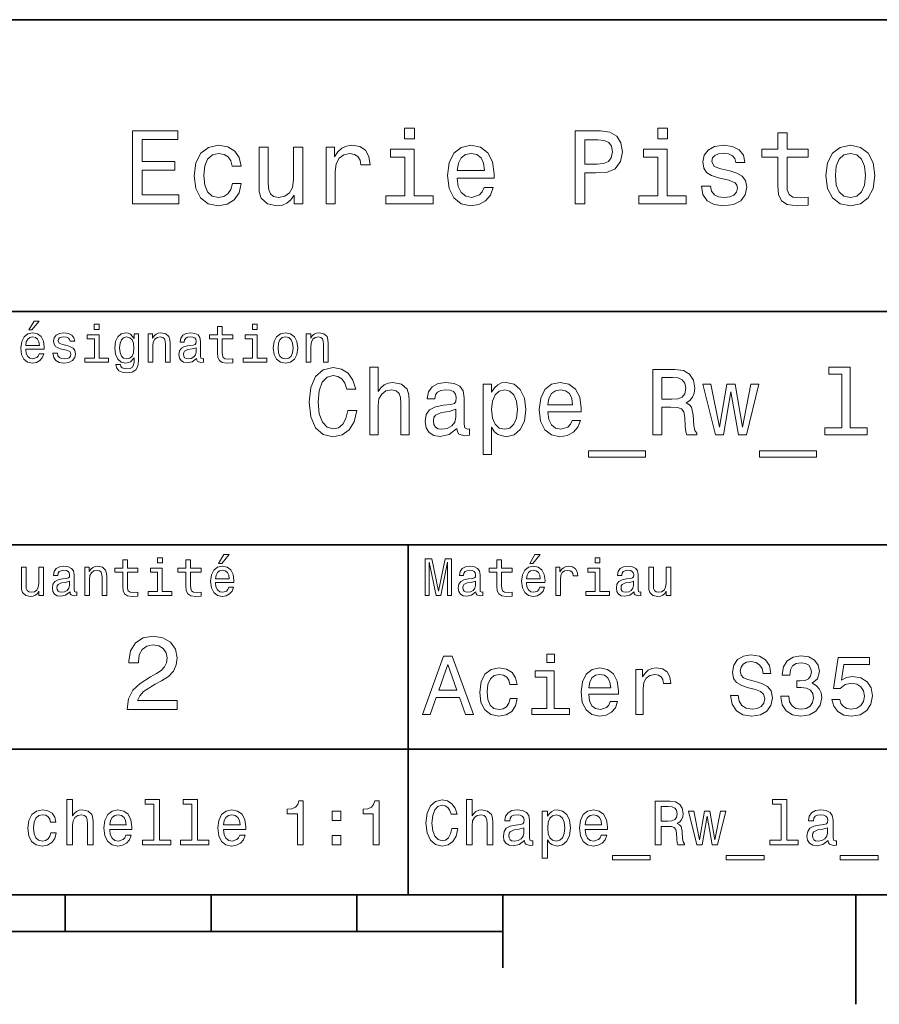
# Model space of a CAD drawing. Extents: x 0 to 297, y 0 to 210.
# Tile 4 of 7: x 165 to 224, y 2 to 70. Entities that reach past the tile are written whole.
import ezdxf

# ---------------------------------------------------------------- set-up
doc = ezdxf.new("R2010")
doc.units = 0

msp = doc.modelspace()

# ---------------------------------------------------------------- linework, layer by layer
at = {"color": 7, "lineweight": 35}
for p, q in [((97, 70), (287, 70)), ((162, 50), (287, 50)), ((162, 34), (287, 34)), ((162, 20), (287, 20)), ((10, 10), (287, 10)), ((97, 10), (287, 10)), ((98.5, 7.5), (198.5, 7.5))]:
    msp.add_line(p, q, dxfattribs=at)
at = {"color": 7, "lineweight": 35, "ltscale": 0.35}
msp.add_line((192, 20), (192, 34), dxfattribs=at)
at = {"color": 7, "lineweight": 35, "ltscale": 0.25}
msp.add_line((192, 10), (192, 20), dxfattribs=at)
at = {"color": 7, "lineweight": 35, "ltscale": 0.0625}
for p, q in [((168.5, 10), (168.5, 7.5)), ((178.5, 10), (178.5, 7.5)), ((188.5, 10), (188.5, 7.5))]:
    msp.add_line(p, q, dxfattribs=at)
at = {"color": 7, "lineweight": 35, "ltscale": 0.125}
msp.add_line((198.5, 10), (198.5, 5), dxfattribs=at)
at = {"color": 7, "lineweight": 35, "ltscale": 0.1875}
msp.add_line((222.699997, 10), (222.699997, 2.5), dxfattribs=at)
at = {"color": 7, "lineweight": 13}
for points in [[(173.109512, 57.381123), (176.279541, 57.381123), (176.279541, 57.986309), (173.772339, 57.986309), (173.772339, 59.679394), (176.005768, 59.679394), (176.005768, 60.277374), (173.772339, 60.277374), (173.772339, 61.775936), (176.221893, 61.775936), (176.221893, 62.381123), (173.109512, 62.381123)], [(192.439484, 62.554031), (191.769455, 62.554031), (191.769455, 61.833572), (192.439484, 61.833572)], [(203.462524, 57.381123), (204.125351, 57.381123), (204.125351, 59.492073), (204.860229, 59.492073), (205.602295, 59.528095), (206.193085, 59.780258), (206.574921, 60.270172), (206.704605, 60.940201), (206.603745, 61.559795), (206.315552, 62.013687), (205.840057, 62.287464), (205.191635, 62.381123), (203.462524, 62.381123)], [(209.788177, 62.554031), (209.118149, 62.554031), (209.118149, 61.833572), (209.788177, 61.833572)], [(217.353027, 60.579971), (217.353027, 58.64193), (217.396255, 58.015129), (217.597992, 57.582851), (218.001434, 57.330688), (218.685883, 57.244236), (219.43515, 57.280258), (219.43515, 57.827808), (218.887604, 57.78458), (218.390488, 57.842216), (218.123917, 58.022331), (218.008652, 58.324928), (217.98703, 58.75), (217.98703, 60.579971), (219.43515, 60.579971), (219.43515, 61.120316), (217.98703, 61.120316), (217.98703, 62.251438), (217.353027, 62.251438), (217.353027, 61.120316), (216.257935, 61.120316), (216.257935, 60.579971)], [(205.01152, 61.76873), (205.443802, 61.725502), (205.760803, 61.588615), (205.94812, 61.336452), (206.01297, 60.940201), (205.940918, 60.522331), (205.746399, 60.270172), (205.414978, 60.140488), (204.96109, 60.104465), (204.125351, 60.104465), (204.125351, 61.76873)], [(179.932281, 59.967579), (180.559082, 59.967579), (180.429398, 60.543945), (180.119598, 60.997837), (179.636887, 61.278816), (179.010086, 61.386887), (178.318436, 61.242794), (177.792511, 60.839336), (177.46109, 60.183716), (177.345825, 59.304752), (177.453888, 58.432995), (177.778091, 57.78458), (178.289627, 57.381123), (178.988464, 57.244236), (179.608063, 57.352303), (180.090775, 57.6549), (180.42218, 58.130402), (180.566284, 58.764408), (179.96109, 58.764408), (179.853027, 58.36095), (179.651291, 58.058357), (179.363113, 57.871037), (179.010086, 57.8134), (178.570602, 57.907059), (178.253601, 58.195244), (178.059082, 58.663544), (177.994232, 59.326366), (178.059082, 59.974781), (178.260803, 60.443081), (178.585007, 60.731266), (179.010086, 60.83213), (179.38472, 60.767288), (179.66571, 60.601585), (179.853027, 60.327808)], [(184.788177, 61.25), (184.154175, 61.25), (184.154175, 59.016571), (184.082123, 58.497837), (183.873199, 58.123196), (183.548996, 57.892651), (183.123917, 57.820602), (182.785294, 57.878242), (182.569168, 58.051151), (182.446686, 58.346542), (182.417862, 58.764408), (182.417862, 61.25), (181.783859, 61.25), (181.783859, 58.706772), (181.805481, 58.195244), (181.942368, 57.770172), (182.360229, 57.381123), (183.030258, 57.244236), (183.390488, 57.294666), (183.700287, 57.424351), (183.966858, 57.647694), (184.182999, 57.971901), (184.182999, 57.381123), (184.788177, 57.381123)], [(186.380402, 57.381123), (187.014404, 57.381123), (187.014404, 59.592937), (187.079254, 60.12608), (187.273773, 60.507923), (187.590775, 60.738472), (188.015854, 60.817722), (188.332855, 60.767288), (188.570602, 60.623199), (188.714691, 60.378242), (188.765121, 60.046829), (189.406342, 60.046829), (189.319885, 60.630402), (189.082123, 61.048271), (188.685883, 61.30043), (188.145538, 61.386887), (187.778091, 61.32925), (187.46109, 61.185158), (187.180115, 60.940201), (186.956772, 60.608788), (186.956772, 61.25), (186.380402, 61.25)], [(192.417862, 57.914265), (192.417862, 61.120316), (190.789627, 61.120316), (190.789627, 60.579971), (191.783859, 60.579971), (191.783859, 57.914265), (190.48703, 57.914265), (190.48703, 57.381123), (193.729111, 57.381123), (193.729111, 57.914265)], [(195.37175, 59.131844), (197.907776, 59.131844), (197.914978, 59.427231), (197.799713, 60.255764), (197.482712, 60.875359), (196.978378, 61.25), (196.30835, 61.386887), (195.65274, 61.242794), (195.148407, 60.839336), (194.824203, 60.183716), (194.708923, 59.319164), (194.817001, 58.432995), (195.141205, 57.78458), (195.638321, 57.381123), (196.286743, 57.244236), (196.848694, 57.337894), (197.309799, 57.582851), (197.648407, 57.971901), (197.842941, 58.490631), (197.216141, 58.490631), (197.086456, 58.20245), (196.899139, 57.986309), (196.365997, 57.8134), (195.955322, 57.892651), (195.645538, 58.14481), (195.443802, 58.555473), (195.37175, 59.110229)], [(195.37175, 59.664986), (195.451004, 60.162102), (195.645538, 60.529537), (195.940918, 60.75288), (196.329971, 60.83213), (196.711807, 60.75288), (197.007202, 60.529537), (197.187317, 60.162102), (197.252167, 59.664986)], [(209.766571, 57.914265), (209.766571, 61.120316), (208.138321, 61.120316), (208.138321, 60.579971), (209.132568, 60.579971), (209.132568, 57.914265), (207.835724, 57.914265), (207.835724, 57.381123), (211.077805, 57.381123), (211.077805, 57.914265)], [(214.060516, 59.636166), (213.44812, 59.780258), (212.994232, 59.945965), (212.842941, 60.28458), (212.886169, 60.522331), (213.03746, 60.695244), (213.282425, 60.803314), (213.635437, 60.846542), (213.97406, 60.803314), (214.240631, 60.67363), (214.413544, 60.479107), (214.485596, 60.219738), (215.105194, 60.219738), (215.105194, 60.23415), (214.997116, 60.70245), (214.701721, 61.069885), (214.240631, 61.30043), (213.635437, 61.386887), (213.023056, 61.30043), (212.57637, 61.062679), (212.29538, 60.709652), (212.208939, 60.262966), (212.273773, 59.830688), (212.475494, 59.528095), (212.806915, 59.311958), (213.289627, 59.16066), (213.995682, 58.987751), (214.427948, 58.807636), (214.543228, 58.663544), (214.586456, 58.447407), (214.521606, 58.180836), (214.348694, 57.979107), (214.067719, 57.849422), (213.693085, 57.806194), (213.296829, 57.849422), (213.008636, 58.000721), (212.814117, 58.245674), (212.734863, 58.584293), (212.122482, 58.584293), (212.223343, 58.007923), (212.518738, 57.590057), (212.98703, 57.337894), (213.635437, 57.244236), (214.312683, 57.337894), (214.809799, 57.590057), (215.112396, 57.993515), (215.220459, 58.519451), (215.141205, 58.973343), (214.917862, 59.283138), (214.55043, 59.484871)], [(220.65274, 59.311958), (220.768005, 58.432995), (221.099426, 57.78458), (221.625366, 57.381123), (222.331421, 57.244236), (223.030258, 57.381123), (223.556198, 57.777374), (223.887604, 58.425793), (224.010086, 59.311958), (223.887604, 60.190922), (223.556198, 60.846542), (223.030258, 61.242794), (222.331421, 61.386887), (221.625366, 61.242794), (221.099426, 60.839336), (220.768005, 60.190922)], [(221.301147, 59.319164), (221.365997, 59.967579), (221.567719, 60.435879), (221.891937, 60.72406), (222.331421, 60.824928), (222.763687, 60.72406), (223.087891, 60.443081), (223.289627, 59.967579), (223.361679, 59.319164), (223.289627, 58.663544), (223.087891, 58.188038), (222.763687, 57.899853), (222.331421, 57.806194), (221.891937, 57.899853), (221.567719, 58.188038), (221.365997, 58.663544)], [(166.004318, 48.728386), (166.216858, 48.728386), (166.717575, 49.340778), (166.364548, 49.340778)], [(170.824203, 49.117435), (170.489197, 49.117435), (170.489197, 48.757202), (170.824203, 48.757202)], [(178.943802, 48.130402), (178.943802, 47.161381), (178.965424, 46.84798), (179.066284, 46.631844), (179.268005, 46.505764), (179.610229, 46.462536), (179.984863, 46.480545), (179.984863, 46.754322), (179.71109, 46.732708), (179.46254, 46.761528), (179.329254, 46.851585), (179.271606, 47.00288), (179.260803, 47.215416), (179.260803, 48.130402), (179.984863, 48.130402), (179.984863, 48.400574), (179.260803, 48.400574), (179.260803, 48.966137), (178.943802, 48.966137), (178.943802, 48.400574), (178.396255, 48.400574), (178.396255, 48.130402)], [(181.667145, 49.117435), (181.332138, 49.117435), (181.332138, 48.757202), (181.667145, 48.757202)], [(165.784576, 47.406338), (167.052597, 47.406338), (167.056198, 47.554035), (166.998566, 47.9683), (166.840057, 48.278099), (166.587891, 48.465416), (166.252884, 48.533859), (165.925079, 48.461815), (165.672913, 48.260086), (165.510803, 47.932278), (165.453171, 47.5), (165.507202, 47.056915), (165.669312, 46.732708), (165.917862, 46.530979), (166.242081, 46.462536), (166.523056, 46.509365), (166.753601, 46.631844), (166.922913, 46.826366), (167.020172, 47.085735), (166.706772, 47.085735), (166.641937, 46.941643), (166.548264, 46.833572), (166.281708, 46.747116), (166.07637, 46.786743), (165.921463, 46.912823), (165.820602, 47.118156), (165.784576, 47.395531)], [(165.784576, 47.672909), (165.824203, 47.921471), (165.921463, 48.105186), (166.069168, 48.216858), (166.263687, 48.256485), (166.454605, 48.216858), (166.60231, 48.105186), (166.692368, 47.921471), (166.724777, 47.672909)], [(168.623199, 47.658501), (168.317001, 47.730545), (168.090057, 47.8134), (168.014404, 47.982708), (168.036026, 48.101585), (168.111664, 48.188038), (168.234146, 48.242073), (168.41066, 48.263687), (168.579971, 48.242073), (168.713257, 48.177231), (168.799713, 48.079971), (168.835739, 47.950287), (169.145538, 47.950287), (169.145538, 47.957493), (169.091492, 48.191643), (168.943802, 48.375359), (168.713257, 48.490635), (168.41066, 48.533859), (168.104462, 48.490635), (167.881119, 48.371758), (167.740631, 48.195244), (167.697403, 47.971901), (167.729828, 47.755764), (167.830688, 47.604465), (167.996399, 47.496399), (168.237747, 47.42075), (168.590775, 47.334293), (168.806915, 47.244236), (168.864548, 47.172188), (168.886169, 47.064121), (168.853745, 46.930836), (168.767288, 46.829971), (168.626801, 46.765129), (168.439484, 46.743515), (168.241348, 46.765129), (168.09726, 46.840778), (168, 46.963257), (167.960373, 47.132565), (167.654175, 47.132565), (167.704605, 46.844379), (167.85231, 46.635445), (168.086456, 46.509365), (168.41066, 46.462536), (168.749283, 46.509365), (168.997833, 46.635445), (169.149139, 46.837173), (169.203171, 47.100143), (169.163544, 47.327087), (169.05188, 47.481987), (168.868149, 47.582851)], [(170.8134, 46.79755), (170.8134, 48.400574), (169.999283, 48.400574), (169.999283, 48.130402), (170.496399, 48.130402), (170.496399, 46.79755), (169.847977, 46.79755), (169.847977, 46.530979), (171.469025, 46.530979), (171.469025, 46.79755)], [(173.518738, 46.617435), (173.518738, 48.465416), (173.216141, 48.465416), (173.216141, 48.152016), (172.967575, 48.4366), (172.816284, 48.508644), (172.646973, 48.533859), (172.340775, 48.461815), (172.103027, 48.260086), (171.94812, 47.935879), (171.894089, 47.5), (171.94812, 47.060516), (172.103027, 46.736309), (172.340775, 46.530979), (172.646973, 46.462536), (172.819885, 46.487751), (172.963974, 46.552593), (173.216141, 46.826366), (173.216141, 46.552593), (173.187317, 46.336456), (173.108063, 46.181557), (172.956772, 46.091499), (172.729828, 46.059078), (172.531708, 46.080692), (172.391205, 46.134727), (172.30835, 46.228386), (172.283142, 46.354465), (171.976944, 46.354465), (171.976944, 46.340057), (172.023773, 46.109509), (172.167862, 45.9366), (172.398407, 45.824928), (172.711823, 45.785301), (173.086456, 45.839336), (173.335022, 45.990635), (173.47551, 46.253601)], [(172.221909, 47.5), (172.254318, 47.820606), (172.351593, 48.058357), (172.502884, 48.198845), (172.704605, 48.249279), (172.917145, 48.198845), (173.075653, 48.058357), (173.172913, 47.820606), (173.208939, 47.5), (173.172913, 47.172188), (173.075653, 46.938038), (172.917145, 46.793949), (172.704605, 46.747116), (172.502884, 46.793949), (172.351593, 46.938038), (172.254318, 47.175793)], [(174.181549, 46.530979), (174.498566, 46.530979), (174.498566, 47.647694), (174.530975, 47.903458), (174.635452, 48.090778), (174.797546, 48.206051), (175.013687, 48.249279), (175.1866, 48.213257), (175.294662, 48.115993), (175.348709, 47.953888), (175.366714, 47.737751), (175.366714, 46.530979), (175.683716, 46.530979), (175.683716, 47.802593), (175.669312, 48.058357), (175.604462, 48.270893), (175.391937, 48.465416), (175.060516, 48.533859), (174.876801, 48.508644), (174.721909, 48.440201), (174.588623, 48.324928), (174.484146, 48.170029), (174.484146, 48.465416), (174.181549, 48.465416)], [(177.499283, 46.783142), (177.499283, 46.772335), (177.517288, 46.649857), (177.57132, 46.5634), (177.798264, 46.494957), (177.974777, 46.523773), (177.974777, 46.76873), (177.899139, 46.757923), (177.798264, 46.804756), (177.780258, 46.948845), (177.780258, 47.950287), (177.73703, 48.206051), (177.610947, 48.386166), (177.391205, 48.494236), (177.081406, 48.533859), (176.778824, 48.490635), (176.555481, 48.368156), (176.414978, 48.177231), (176.368149, 47.925072), (176.368149, 47.903458), (176.65274, 47.903458), (176.677948, 48.054756), (176.757202, 48.162823), (176.886887, 48.227665), (177.070602, 48.25288), (177.247116, 48.234871), (177.373199, 48.180836), (177.448853, 48.087173), (177.47406, 47.957493), (177.459656, 47.806194), (177.402023, 47.730545), (177.257919, 47.694523), (176.987747, 47.665707), (176.677948, 47.600864), (176.458206, 47.485592), (176.328537, 47.305473), (176.28891, 47.038906), (176.324921, 46.801151), (176.4366, 46.624638), (176.616714, 46.512966), (176.86528, 46.473343), (177.200287, 46.548992)], [(181.656342, 46.79755), (181.656342, 48.400574), (180.842224, 48.400574), (180.842224, 48.130402), (181.33934, 48.130402), (181.33934, 46.79755), (180.690918, 46.79755), (180.690918, 46.530979), (182.311966, 46.530979), (182.311966, 46.79755)], [(182.762253, 47.496399), (182.819885, 47.056915), (182.985596, 46.732708), (183.248566, 46.530979), (183.601593, 46.462536), (183.951004, 46.530979), (184.213974, 46.729107), (184.379684, 47.053314), (184.440918, 47.496399), (184.379684, 47.935879), (184.213974, 48.263687), (183.951004, 48.461815), (183.601593, 48.533859), (183.248566, 48.461815), (182.985596, 48.260086), (182.819885, 47.935879)], [(183.086456, 47.5), (183.118881, 47.824207), (183.219742, 48.058357), (183.381851, 48.20245), (183.601593, 48.25288), (183.817719, 48.20245), (183.979828, 48.061958), (184.080688, 47.824207), (184.116714, 47.5), (184.080688, 47.172188), (183.979828, 46.934437), (183.817719, 46.790344), (183.601593, 46.743515), (183.381851, 46.790344), (183.219742, 46.934437), (183.118881, 47.172188)], [(185.024506, 46.530979), (185.341492, 46.530979), (185.341492, 47.647694), (185.373917, 47.903458), (185.478394, 48.090778), (185.640488, 48.206051), (185.856628, 48.249279), (186.029541, 48.213257), (186.137604, 48.115993), (186.19165, 47.953888), (186.209656, 47.737751), (186.209656, 46.530979), (186.526657, 46.530979), (186.526657, 47.802593), (186.512253, 48.058357), (186.447403, 48.270893), (186.234879, 48.465416), (185.903458, 48.533859), (185.719742, 48.508644), (185.56485, 48.440201), (185.431564, 48.324928), (185.327087, 48.170029), (185.327087, 48.465416), (185.024506, 48.465416)], [(177.463257, 47.208214), (177.420029, 47.020893), (177.304749, 46.876801), (177.131851, 46.783142), (176.919312, 46.750721), (176.782425, 46.76873), (176.68515, 46.826366), (176.623917, 46.927231), (176.605911, 47.067722), (176.620316, 47.193802), (176.677948, 47.283859), (176.908508, 47.384727), (177.200287, 47.427952), (177.463257, 47.514408)], [(187.871048, 43.203171), (187.741364, 42.658501), (187.52739, 42.269451), (187.229111, 42.029537), (186.878967, 41.951729), (186.457504, 42.068443), (186.126801, 42.418587), (185.906342, 42.989193), (185.835022, 43.780258), (185.906342, 44.564842), (186.120316, 45.14193), (186.451019, 45.492073), (186.878967, 45.615273), (187.190201, 45.55043), (187.456055, 45.368874), (187.663544, 45.077087), (187.806198, 44.675072), (188.422195, 44.675072), (188.227676, 45.291065), (187.890488, 45.757923), (187.430115, 46.049709), (186.878967, 46.153458), (186.19165, 45.991352), (185.666428, 45.537464), (185.329254, 44.791786), (185.21254, 43.780258), (185.329254, 42.76873), (185.666428, 42.023052), (186.19165, 41.562679), (186.878967, 41.407059), (187.481995, 41.530258), (187.968307, 41.873917), (188.311966, 42.438038), (188.493515, 43.203171)], [(189.381851, 41.530258), (189.952454, 41.530258), (189.952454, 43.540344), (190.010818, 44.000721), (190.198853, 44.337894), (190.490646, 44.545387), (190.879684, 44.623199), (191.190933, 44.558357), (191.385452, 44.383286), (191.482712, 44.091499), (191.515137, 43.70245), (191.515137, 41.530258), (192.085739, 41.530258), (192.085739, 43.819164), (192.059799, 44.279537), (191.943085, 44.662102), (191.560516, 45.012245), (190.963989, 45.135445), (190.639771, 45.090057), (190.360962, 44.966858), (190.127533, 44.772331), (189.952454, 44.506485), (189.952454, 46.185879), (189.381851, 46.185879)], [(208.795395, 41.530258), (209.398422, 41.530258), (209.398422, 43.430115), (210.01442, 43.430115), (210.468307, 43.41066), (210.753601, 43.319885), (210.909225, 43.105907), (210.974075, 42.723343), (211.006485, 42.139767), (211.045395, 41.757202), (211.123199, 41.530258), (211.804047, 41.530258), (211.804047, 41.653458), (211.654907, 41.835014), (211.603027, 42.172188), (211.557648, 42.898415), (211.447418, 43.4366), (211.298279, 43.605186), (211.06485, 43.728386), (211.324219, 43.890488), (211.505768, 44.117435), (211.622482, 44.402737), (211.661392, 44.746395), (211.570618, 45.291065), (211.311249, 45.699566), (210.883286, 45.945965), (210.299713, 46.030258), (208.795395, 46.030258)], [(221.744232, 45.706051), (221.744232, 42.010086), (220.570618, 42.010086), (220.570618, 41.530258), (223.481995, 41.530258), (223.481995, 42.010086), (222.31485, 42.010086), (222.31485, 46.185879), (220.849426, 46.185879), (220.849426, 45.706051)], [(210.131134, 45.479107), (210.526657, 45.440201), (210.805481, 45.317001), (210.98056, 45.090057), (211.03891, 44.733429), (210.974075, 44.357346), (210.798996, 44.130402), (210.500732, 44.013687), (210.092224, 43.981266), (209.398422, 43.981266), (209.398422, 45.479107)], [(195.35376, 41.98415), (195.35376, 41.964695), (195.386169, 41.744236), (195.483429, 41.588615), (195.891937, 41.465416), (196.209656, 41.517288), (196.209656, 41.958214), (196.073486, 41.938759), (195.891937, 42.023052), (195.859512, 42.282421), (195.859512, 44.085014), (195.781708, 44.545387), (195.554764, 44.869595), (195.159225, 45.064121), (194.601593, 45.135445), (194.056915, 45.057636), (193.654907, 44.837173), (193.402023, 44.493515), (193.317734, 44.039623), (193.317734, 44.000721), (193.829971, 44.000721), (193.875366, 44.273052), (194.018021, 44.467579), (194.25145, 44.584293), (194.582138, 44.629681), (194.899857, 44.59726), (195.126801, 44.5), (195.26297, 44.331409), (195.308365, 44.09798), (195.282425, 43.825645), (195.17868, 43.68948), (194.919312, 43.624638), (194.432999, 43.572765), (193.875366, 43.456051), (193.479828, 43.248558), (193.246399, 42.924351), (193.175079, 42.444523), (193.239914, 42.016571), (193.440933, 41.698845), (193.765137, 41.497837), (194.21254, 41.426514), (194.815567, 41.562679)], [(197.726944, 44.474064), (197.726944, 45.012245), (197.156342, 45.012245), (197.156342, 40.181557), (197.726944, 40.181557), (197.726944, 42.061958), (197.927963, 41.757202), (198.154907, 41.556194), (198.72551, 41.407059), (199.270172, 41.530258), (199.698135, 41.899857), (199.976944, 42.483429), (200.080704, 43.274494), (199.976944, 44.059078), (199.698135, 44.642651), (199.270172, 45.005764), (198.72551, 45.135445), (198.414276, 45.096542), (198.148422, 44.973343), (197.921478, 44.76585)], [(198.62825, 41.919308), (198.245682, 42.003601), (197.966858, 42.262966), (197.791794, 42.684437), (197.733429, 43.274494), (197.791794, 43.858067), (197.966858, 44.279537), (198.245682, 44.532421), (198.62825, 44.623199), (198.978394, 44.532421), (199.257202, 44.273052), (199.432281, 43.851585), (199.497131, 43.274494), (199.432281, 42.690922), (199.257202, 42.262966), (198.978394, 42.003601)], [(201.591507, 43.105907), (203.873932, 43.105907), (203.880402, 43.371758), (203.776657, 44.117435), (203.491364, 44.675072), (203.037476, 45.012245), (202.434448, 45.135445), (201.844391, 45.005764), (201.390503, 44.642651), (201.098709, 44.052593), (200.994965, 43.274494), (201.092224, 42.476944), (201.384018, 41.893372), (201.831421, 41.530258), (202.414993, 41.407059), (202.920761, 41.491352), (203.335739, 41.711815), (203.640503, 42.061958), (203.815567, 42.528816), (203.25145, 42.528816), (203.134735, 42.269451), (202.966141, 42.074928), (202.486313, 41.919308), (202.116714, 41.990631), (201.837906, 42.217579), (201.656342, 42.587173), (201.591507, 43.086452)], [(201.591507, 43.585735), (201.662827, 44.033138), (201.837906, 44.363831), (202.10376, 44.564842), (202.453888, 44.636166), (202.797562, 44.564842), (203.0634, 44.363831), (203.22551, 44.033138), (203.283875, 43.585735)], [(213.626083, 41.530258), (214.144821, 44.48703), (214.663544, 41.530258), (215.208221, 41.530258), (216.064133, 45.012245), (215.51297, 45.012245), (214.935883, 42.055473), (214.42363, 45.012245), (213.859512, 45.012245), (213.34726, 42.055473), (212.770172, 45.012245), (212.22551, 45.012245), (213.081421, 41.530258)], [(195.28891, 42.749279), (195.211105, 42.412102), (195.003601, 42.152737), (194.692368, 41.98415), (194.309799, 41.925793), (194.0634, 41.958214), (193.888336, 42.061958), (193.778107, 42.243515), (193.745682, 42.496395), (193.771622, 42.723343), (193.875366, 42.885445), (194.290344, 43.067001), (194.815567, 43.14481), (195.28891, 43.30043)], [(204.386169, 40.453888), (204.386169, 40), (208.289627, 40), (208.289627, 40.453888)], [(216.096542, 40.453888), (216.096542, 40), (220, 40), (220, 40.453888)], [(175.161377, 33.117435), (174.82637, 33.117435), (174.82637, 32.757202), (175.161377, 32.757202)], [(179.015854, 32.728386), (179.228394, 32.728386), (179.729111, 33.340778), (179.376083, 33.340778)], [(200.341492, 32.728386), (200.554031, 32.728386), (201.054749, 33.340778), (200.701736, 33.340778)], [(205.161377, 33.117435), (204.82637, 33.117435), (204.82637, 32.757202), (205.161377, 32.757202)], [(166.998566, 32.465416), (166.681549, 32.465416), (166.681549, 31.348703), (166.645538, 31.089336), (166.541061, 30.902016), (166.378967, 30.786743), (166.166428, 30.750719), (165.997116, 30.779539), (165.889053, 30.865993), (165.827805, 31.013687), (165.8134, 31.222622), (165.8134, 32.465416), (165.496399, 32.465416), (165.496399, 31.193804), (165.507202, 30.93804), (165.575653, 30.725504), (165.784576, 30.530979), (166.119598, 30.462536), (166.299713, 30.487751), (166.454605, 30.552593), (166.587891, 30.664265), (166.695969, 30.826368), (166.695969, 30.530979), (166.998566, 30.530979)], [(168.824921, 30.78314), (168.824921, 30.772333), (168.842941, 30.649855), (168.896973, 30.5634), (169.123917, 30.494957), (169.30043, 30.523775), (169.30043, 30.768732), (169.224777, 30.757925), (169.123917, 30.804754), (169.105911, 30.948847), (169.105911, 31.950287), (169.062683, 32.206051), (168.9366, 32.386166), (168.716858, 32.494236), (168.407059, 32.533859), (168.104462, 32.490635), (167.881119, 32.368156), (167.740631, 32.177231), (167.693802, 31.925072), (167.693802, 31.903458), (167.978394, 31.903458), (168.003601, 32.054756), (168.082855, 32.162823), (168.21254, 32.227665), (168.396255, 32.25288), (168.572769, 32.234871), (168.698853, 32.180836), (168.77449, 32.087173), (168.799713, 31.957493), (168.785309, 31.806194), (168.727661, 31.730547), (168.583572, 31.694523), (168.3134, 31.665705), (168.003601, 31.600864), (167.783859, 31.48559), (167.654175, 31.305475), (167.614548, 31.038904), (167.650574, 30.801151), (167.762253, 30.62464), (167.942368, 30.512968), (168.190918, 30.473343), (168.52594, 30.54899)], [(169.844376, 30.530979), (170.161377, 30.530979), (170.161377, 31.647694), (170.193802, 31.903458), (170.298279, 32.090778), (170.460373, 32.206051), (170.676514, 32.249279), (170.849426, 32.213257), (170.957489, 32.115993), (171.011536, 31.95389), (171.029541, 31.737751), (171.029541, 30.530979), (171.346542, 30.530979), (171.346542, 31.802593), (171.332138, 32.058357), (171.267288, 32.270893), (171.054749, 32.465416), (170.723343, 32.533859), (170.539627, 32.508644), (170.38472, 32.440201), (170.251434, 32.324928), (170.146973, 32.170029), (170.146973, 32.465416), (169.844376, 32.465416)], [(172.438034, 32.130402), (172.438034, 31.161383), (172.459656, 30.847982), (172.560516, 30.631844), (172.762253, 30.505762), (173.104462, 30.462536), (173.479111, 30.480547), (173.479111, 30.754322), (173.205338, 30.732708), (172.956772, 30.761526), (172.823486, 30.851583), (172.765854, 31.002882), (172.755035, 31.215418), (172.755035, 32.130402), (173.479111, 32.130402), (173.479111, 32.400574), (172.755035, 32.400574), (172.755035, 32.966137), (172.438034, 32.966137), (172.438034, 32.400574), (171.890488, 32.400574), (171.890488, 32.130402)], [(175.150574, 30.79755), (175.150574, 32.400574), (174.336456, 32.400574), (174.336456, 32.130402), (174.833572, 32.130402), (174.833572, 30.79755), (174.185165, 30.79755), (174.185165, 30.530979), (175.806198, 30.530979), (175.806198, 30.79755)], [(176.775223, 32.130402), (176.775223, 31.161383), (176.796829, 30.847982), (176.89769, 30.631844), (177.099426, 30.505762), (177.44165, 30.462536), (177.816284, 30.480547), (177.816284, 30.754322), (177.542511, 30.732708), (177.293945, 30.761526), (177.16066, 30.851583), (177.103027, 31.002882), (177.092224, 31.215418), (177.092224, 32.130402), (177.816284, 32.130402), (177.816284, 32.400574), (177.092224, 32.400574), (177.092224, 32.966137), (176.775223, 32.966137), (176.775223, 32.400574), (176.227661, 32.400574), (176.227661, 32.130402)], [(178.796112, 31.40634), (180.064117, 31.40634), (180.067719, 31.554033), (180.010086, 31.9683), (179.851593, 32.278099), (179.599426, 32.465416), (179.264404, 32.533859), (178.9366, 32.461815), (178.684433, 32.260086), (178.522339, 31.932276), (178.464691, 31.5), (178.518738, 31.056915), (178.680832, 30.732708), (178.929398, 30.530979), (179.253601, 30.462536), (179.534576, 30.509365), (179.765137, 30.631844), (179.934433, 30.826368), (180.031708, 31.085733), (179.718292, 31.085733), (179.653458, 30.941643), (179.559799, 30.833572), (179.293228, 30.747118), (179.087891, 30.786743), (178.932999, 30.912823), (178.832138, 31.118155), (178.796112, 31.395533)], [(193.183716, 30.530979), (193.46109, 30.530979), (193.46109, 32.80043), (193.929398, 30.530979), (194.239197, 30.530979), (194.703888, 32.80043), (194.703888, 30.530979), (194.984863, 30.530979), (194.984863, 33.030979), (194.545395, 33.030979), (194.08429, 30.826368), (193.626801, 33.030979), (193.183716, 33.030979)], [(196.656342, 30.78314), (196.656342, 30.772333), (196.674347, 30.649855), (196.728394, 30.5634), (196.955338, 30.494957), (197.131851, 30.523775), (197.131851, 30.768732), (197.056198, 30.757925), (196.955338, 30.804754), (196.937317, 30.948847), (196.937317, 31.950287), (196.894089, 32.206051), (196.768005, 32.386166), (196.548264, 32.494236), (196.23848, 32.533859), (195.935883, 32.490635), (195.71254, 32.368156), (195.572052, 32.177231), (195.525223, 31.925072), (195.525223, 31.903458), (195.809799, 31.903458), (195.835022, 32.054756), (195.914261, 32.162823), (196.043945, 32.227665), (196.227661, 32.25288), (196.404175, 32.234871), (196.530258, 32.180836), (196.605911, 32.087173), (196.631119, 31.957493), (196.616714, 31.806194), (196.559082, 31.730547), (196.414978, 31.694523), (196.144806, 31.665705), (195.835022, 31.600864), (195.61528, 31.48559), (195.485596, 31.305475), (195.445969, 31.038904), (195.481995, 30.801151), (195.593658, 30.62464), (195.773773, 30.512968), (196.022339, 30.473343), (196.357346, 30.54899)], [(198.100861, 32.130402), (198.100861, 31.161383), (198.122482, 30.847982), (198.223343, 30.631844), (198.425079, 30.505762), (198.767288, 30.462536), (199.141937, 30.480547), (199.141937, 30.754322), (198.868149, 30.732708), (198.619598, 30.761526), (198.486313, 30.851583), (198.42868, 31.002882), (198.417862, 31.215418), (198.417862, 32.130402), (199.141937, 32.130402), (199.141937, 32.400574), (198.417862, 32.400574), (198.417862, 32.966137), (198.100861, 32.966137), (198.100861, 32.400574), (197.553314, 32.400574), (197.553314, 32.130402)], [(200.121765, 31.40634), (201.389771, 31.40634), (201.393372, 31.554033), (201.335739, 31.9683), (201.177231, 32.278099), (200.925079, 32.465416), (200.590057, 32.533859), (200.262253, 32.461815), (200.010086, 32.260086), (199.847977, 31.932276), (199.790344, 31.5), (199.844376, 31.056915), (200.006485, 30.732708), (200.255051, 30.530979), (200.579254, 30.462536), (200.860229, 30.509365), (201.090775, 30.631844), (201.260086, 30.826368), (201.357346, 31.085733), (201.043945, 31.085733), (200.979111, 30.941643), (200.885452, 30.833572), (200.618881, 30.747118), (200.413544, 30.786743), (200.258652, 30.912823), (200.157776, 31.118155), (200.121765, 31.395533)], [(202.131851, 30.530979), (202.448853, 30.530979), (202.448853, 31.636887), (202.481262, 31.903458), (202.578537, 32.094379), (202.73703, 32.209652), (202.94957, 32.249279), (203.108063, 32.224064), (203.226944, 32.152016), (203.298996, 32.029537), (203.324203, 31.863832), (203.644806, 31.863832), (203.601593, 32.155621), (203.482712, 32.364552), (203.284576, 32.490635), (203.014404, 32.533859), (202.830688, 32.505043), (202.672195, 32.432995), (202.531708, 32.310516), (202.420029, 32.144814), (202.420029, 32.465416), (202.131851, 32.465416)], [(205.150574, 30.79755), (205.150574, 32.400574), (204.336456, 32.400574), (204.336456, 32.130402), (204.833572, 32.130402), (204.833572, 30.79755), (204.185165, 30.79755), (204.185165, 30.530979), (205.806198, 30.530979), (205.806198, 30.79755)], [(207.499283, 30.78314), (207.499283, 30.772333), (207.517288, 30.649855), (207.57132, 30.5634), (207.798264, 30.494957), (207.974777, 30.523775), (207.974777, 30.768732), (207.899139, 30.757925), (207.798264, 30.804754), (207.780258, 30.948847), (207.780258, 31.950287), (207.73703, 32.206051), (207.610947, 32.386166), (207.391205, 32.494236), (207.081406, 32.533859), (206.778824, 32.490635), (206.555481, 32.368156), (206.414978, 32.177231), (206.368149, 31.925072), (206.368149, 31.903458), (206.65274, 31.903458), (206.677948, 32.054756), (206.757202, 32.162823), (206.886887, 32.227665), (207.070602, 32.25288), (207.247116, 32.234871), (207.373199, 32.180836), (207.448853, 32.087173), (207.47406, 31.957493), (207.459656, 31.806194), (207.402023, 31.730547), (207.257919, 31.694523), (206.987747, 31.665705), (206.677948, 31.600864), (206.458206, 31.48559), (206.328537, 31.305475), (206.28891, 31.038904), (206.324921, 30.801151), (206.4366, 30.62464), (206.616714, 30.512968), (206.86528, 30.473343), (207.200287, 30.54899)], [(210.010086, 32.465416), (209.693085, 32.465416), (209.693085, 31.348703), (209.657059, 31.089336), (209.552597, 30.902016), (209.390488, 30.786743), (209.177948, 30.750719), (209.008636, 30.779539), (208.900574, 30.865993), (208.83934, 31.013687), (208.824921, 31.222622), (208.824921, 32.465416), (208.507919, 32.465416), (208.507919, 31.193804), (208.518738, 30.93804), (208.587173, 30.725504), (208.796112, 30.530979), (209.131119, 30.462536), (209.311234, 30.487751), (209.466141, 30.552593), (209.599426, 30.664265), (209.707489, 30.826368), (209.707489, 30.530979), (210.010086, 30.530979)], [(178.796112, 31.672911), (178.835739, 31.921469), (178.932999, 32.105186), (179.080688, 32.216858), (179.275208, 32.256485), (179.466141, 32.216858), (179.613831, 32.105186), (179.703888, 31.921469), (179.736313, 31.672911)], [(200.121765, 31.672911), (200.161377, 31.921469), (200.258652, 32.105186), (200.406342, 32.216858), (200.600861, 32.256485), (200.791794, 32.216858), (200.939484, 32.105186), (201.029541, 31.921469), (201.061966, 31.672911)], [(168.78891, 31.208212), (168.745682, 31.020893), (168.630402, 30.876801), (168.457489, 30.78314), (168.244965, 30.750719), (168.108063, 30.768732), (168.010803, 30.826368), (167.94957, 30.927233), (167.931549, 31.067722), (167.945969, 31.193804), (168.003601, 31.283861), (168.234146, 31.384726), (168.52594, 31.427954), (168.78891, 31.514408)], [(196.620316, 31.208212), (196.577087, 31.020893), (196.461823, 30.876801), (196.28891, 30.78314), (196.07637, 30.750719), (195.939484, 30.768732), (195.842224, 30.826368), (195.780975, 30.927233), (195.76297, 31.067722), (195.777374, 31.193804), (195.835022, 31.283861), (196.065567, 31.384726), (196.357346, 31.427954), (196.620316, 31.514408)], [(207.463257, 31.208212), (207.420029, 31.020893), (207.304749, 30.876801), (207.131851, 30.78314), (206.919312, 30.750719), (206.782425, 30.768732), (206.68515, 30.826368), (206.623917, 30.927233), (206.605911, 31.067722), (206.620316, 31.193804), (206.677948, 31.283861), (206.908508, 31.384726), (207.200287, 31.427954), (207.463257, 31.514408)], [(172.742065, 22.700289), (176.178665, 22.700289), (176.178665, 23.319885), (173.462524, 23.319885), (173.613831, 23.658503), (173.873199, 23.939482), (174.672897, 24.45101), (175.097977, 24.667147), (175.573486, 24.976946), (175.912094, 25.337177), (176.106628, 25.762249), (176.178665, 26.244957), (176.056183, 26.850143), (175.717575, 27.325649), (175.198837, 27.628242), (174.528809, 27.736313), (173.837173, 27.613834), (173.311234, 27.275217), (172.97261, 26.734871), (172.857346, 26.021614), (172.857346, 25.92075), (173.512955, 25.92075), (173.512955, 25.978386), (173.577805, 26.4683), (173.772324, 26.828531), (174.082123, 27.059078), (174.492783, 27.138329), (174.91066, 27.066282), (175.220459, 26.886168), (175.42218, 26.605188), (175.494232, 26.252163), (175.443802, 25.92075), (175.306915, 25.639771), (175.076355, 25.394814), (174.759354, 25.178675), (174.33429, 24.948128), (173.628235, 24.501442), (173.131119, 24.025938), (172.835724, 23.449568), (172.742065, 22.721903)], [(192.982712, 22.360231), (193.51297, 22.360231), (193.933716, 23.536024), (195.530258, 23.536024), (195.951004, 22.360231), (196.492798, 22.360231), (195.028824, 26.365995), (194.440918, 26.365995)], [(202.048996, 26.49856), (201.51297, 26.49856), (201.51297, 25.922192), (202.048996, 25.922192)], [(214.642654, 23.680117), (214.118149, 23.680117), (214.233429, 23.069164), (214.521606, 22.619596), (214.965424, 22.348703), (215.564835, 22.250721), (216.158508, 22.342941), (216.60231, 22.596542), (216.88472, 22.994238), (216.988464, 23.518732), (216.902023, 23.991356), (216.659943, 24.296831), (216.268005, 24.49856), (215.743515, 24.648417), (215.293945, 24.757925), (215, 24.884727), (214.832855, 25.069164), (214.780975, 25.357349), (214.832855, 25.616714), (214.982712, 25.812681), (215.213257, 25.945246), (215.530258, 25.991356), (215.853027, 25.933718), (216.106628, 25.778099), (216.273773, 25.518732), (216.354462, 25.167149), (216.878967, 25.167149), (216.878967, 25.178675), (216.786743, 25.720463), (216.515854, 26.12392), (216.08934, 26.377522), (215.51297, 26.463978), (214.994232, 26.377522), (214.590775, 26.135448), (214.331406, 25.760807), (214.239197, 25.276657), (214.314117, 24.844381), (214.533142, 24.550434), (214.878967, 24.354467), (215.351593, 24.204613), (215.818451, 24.072046), (216.170029, 23.945246), (216.383286, 23.760807), (216.458206, 23.461096), (216.389053, 23.155621), (216.210373, 22.925074), (215.939484, 22.780981), (215.587891, 22.734871), (215.195969, 22.798271), (214.896255, 22.98271), (214.706055, 23.282421)], [(217.570602, 23.616716), (217.570602, 23.57637), (217.662827, 23.023056), (217.933716, 22.60807), (218.360229, 22.342941), (218.925079, 22.244957), (219.52449, 22.342941), (219.97406, 22.596542), (220.262253, 23), (220.365997, 23.518732), (220.319885, 23.858791), (220.193085, 24.135448), (219.985596, 24.348703), (219.708939, 24.504324), (220.083572, 24.815563), (220.216141, 25.311239), (220.129684, 25.760807), (219.881836, 26.100864), (219.478378, 26.314121), (218.925079, 26.38905), (218.406342, 26.296831), (218.008636, 26.043228), (217.749283, 25.639771), (217.662827, 25.103746), (217.662827, 25.063402), (218.175797, 25.063402), (218.221893, 25.432278), (218.371765, 25.697407), (218.613831, 25.858791), (218.953888, 25.916428), (219.253601, 25.870317), (219.472626, 25.749281), (219.605194, 25.553314), (219.657059, 25.288185), (219.605194, 25.005764), (219.466858, 24.815563), (219.224777, 24.700289), (218.896255, 24.665707), (218.671463, 24.671471), (218.671463, 24.216139), (218.953888, 24.227667), (219.317001, 24.175793), (219.587891, 24.037464), (219.749283, 23.812681), (219.806915, 23.518732), (219.743515, 23.184439), (219.57637, 22.9366), (219.311234, 22.780981), (218.959656, 22.729107), (218.596542, 22.786745), (218.331406, 22.959656), (218.164261, 23.236313), (218.100861, 23.616716)], [(194.118149, 24.025938), (194.734863, 25.789627), (195.351578, 24.025938)], [(221.0634, 23.40346), (221.190201, 22.930836), (221.472626, 22.56196), (221.887604, 22.331413), (222.417862, 22.244957), (223, 22.348703), (223.455322, 22.631124), (223.743515, 23.080692), (223.853027, 23.657061), (223.755035, 24.193085), (223.478378, 24.613834), (223.046112, 24.884727), (222.48703, 24.98271), (222.054749, 24.913546), (221.720459, 24.723343), (221.881836, 25.801153), (223.634003, 25.801153), (223.634003, 26.273777), (221.495682, 26.273777), (221.17868, 24.152739), (221.639771, 24.152739), (221.97406, 24.423632), (222.400574, 24.521614), (222.769455, 24.458214), (223.051865, 24.273777), (223.230545, 23.991356), (223.293945, 23.628242), (223.230545, 23.265131), (223.046112, 22.98271), (222.763687, 22.804035), (222.400574, 22.740635), (222.095093, 22.780981), (221.858795, 22.913546), (221.685883, 23.121038), (221.599426, 23.40346)], [(198.982712, 24.429396), (199.484146, 24.429396), (199.380402, 24.890491), (199.132568, 25.253603), (198.746399, 25.478386), (198.244949, 25.564842), (197.69165, 25.449568), (197.270889, 25.126802), (197.005768, 24.602306), (196.913544, 23.899136), (197, 23.201731), (197.259369, 22.682999), (197.668594, 22.360231), (198.227661, 22.250721), (198.723343, 22.337177), (199.109512, 22.579252), (199.374634, 22.959656), (199.489914, 23.46686), (199.005768, 23.46686), (198.919312, 23.144093), (198.757919, 22.902018), (198.527374, 22.752163), (198.244949, 22.706053), (197.893372, 22.780981), (197.639771, 23.011528), (197.484146, 23.386168), (197.432281, 23.916428), (197.484146, 24.43516), (197.645538, 24.809799), (197.904892, 25.040346), (198.244949, 25.121038), (198.544662, 25.069164), (198.769455, 24.9366), (198.919312, 24.717581)], [(202.031708, 22.786745), (202.031708, 25.351585), (200.729111, 25.351585), (200.729111, 24.91931), (201.52449, 24.91931), (201.52449, 22.786745), (200.48703, 22.786745), (200.48703, 22.360231), (203.080688, 22.360231), (203.080688, 22.786745)], [(204.394806, 23.760807), (206.42363, 23.760807), (206.429398, 23.99712), (206.337173, 24.659943), (206.083572, 25.155621), (205.680115, 25.455332), (205.144089, 25.564842), (204.619598, 25.449568), (204.216141, 25.126802), (203.956772, 24.602306), (203.864548, 23.910664), (203.951004, 23.201731), (204.210373, 22.682999), (204.608063, 22.360231), (205.126801, 22.250721), (205.57637, 22.325649), (205.945251, 22.521614), (206.216141, 22.832853), (206.371765, 23.247839), (205.870316, 23.247839), (205.766571, 23.017292), (205.616714, 22.844381), (205.190201, 22.706053), (204.861664, 22.769453), (204.613831, 22.971182), (204.452454, 23.299713), (204.394806, 23.743517)], [(204.394806, 24.187321), (204.458206, 24.585014), (204.613831, 24.878963), (204.850143, 25.057638), (205.161377, 25.121038), (205.466858, 25.057638), (205.703171, 24.878963), (205.84726, 24.585014), (205.899139, 24.187321)], [(207.610947, 22.360231), (208.118149, 22.360231), (208.118149, 24.129684), (208.170029, 24.556196), (208.325653, 24.861671), (208.579254, 25.04611), (208.919312, 25.10951), (209.172913, 25.069164), (209.363113, 24.953892), (209.478394, 24.757925), (209.518738, 24.492796), (210.031708, 24.492796), (209.96254, 24.959656), (209.772339, 25.293949), (209.455338, 25.495678), (209.023056, 25.564842), (208.729111, 25.518732), (208.47551, 25.40346), (208.250717, 25.207493), (208.072052, 24.942364), (208.072052, 25.455332), (207.610947, 25.455332)], [(168.610947, 13.428675), (168.991348, 13.428675), (168.991348, 14.768732), (169.030258, 15.075649), (169.155624, 15.300432), (169.350143, 15.438761), (169.609512, 15.490635), (169.817001, 15.447407), (169.946686, 15.330692), (170.011536, 15.136168), (170.033142, 14.876801), (170.033142, 13.428675), (170.413544, 13.428675), (170.413544, 14.954612), (170.396255, 15.261528), (170.318451, 15.516571), (170.0634, 15.75), (169.66571, 15.832133), (169.44957, 15.801874), (169.263687, 15.719741), (169.108063, 15.590058), (168.991348, 15.412825), (168.991348, 16.532421), (168.610947, 16.532421)], [(174.572052, 16.212536), (174.572052, 13.748559), (173.789627, 13.748559), (173.789627, 13.428675), (175.730545, 13.428675), (175.730545, 13.748559), (174.952454, 13.748559), (174.952454, 16.532421), (173.97551, 16.532421), (173.97551, 16.212536)], [(177.174347, 16.212536), (177.174347, 13.748559), (176.391937, 13.748559), (176.391937, 13.428675), (178.332855, 13.428675), (178.332855, 13.748559), (177.554749, 13.748559), (177.554749, 16.532421), (176.577805, 16.532421), (176.577805, 16.212536)], [(184.416412, 13.428675), (184.809784, 13.428675), (184.809784, 16.450289), (184.515839, 16.450289), (184.438034, 16.1866), (184.28241, 16.009367), (184.044662, 15.905621), (183.716125, 15.871038), (183.716125, 15.564121), (184.416412, 15.564121)], [(189.621033, 13.428675), (190.014404, 13.428675), (190.014404, 16.450289), (189.720459, 16.450289), (189.642639, 16.1866), (189.48703, 16.009367), (189.249268, 15.905621), (188.920746, 15.871038), (188.920746, 15.564121), (189.621033, 15.564121)], [(195.001434, 14.543948), (194.914978, 14.180836), (194.772339, 13.92147), (194.573486, 13.761528), (194.340057, 13.709655), (194.059082, 13.787464), (193.838623, 14.020894), (193.691635, 14.401298), (193.644089, 14.928675), (193.691635, 15.45173), (193.83429, 15.836456), (194.054749, 16.069885), (194.340057, 16.152018), (194.547546, 16.108789), (194.724777, 15.987753), (194.863113, 15.793228), (194.958206, 15.525217), (195.368881, 15.525217), (195.239197, 15.93588), (195.014404, 16.247118), (194.707489, 16.441643), (194.340057, 16.510807), (193.881851, 16.402739), (193.531708, 16.100145), (193.306915, 15.603026), (193.229111, 14.928675), (193.306915, 14.254323), (193.531708, 13.757205), (193.881851, 13.450289), (194.340057, 13.346542), (194.742081, 13.428675), (195.066284, 13.657782), (195.295395, 14.033862), (195.416428, 14.543948)], [(196.008652, 13.428675), (196.389053, 13.428675), (196.389053, 14.768732), (196.427948, 15.075649), (196.553314, 15.300432), (196.747833, 15.438761), (197.007202, 15.490635), (197.214691, 15.447407), (197.344376, 15.330692), (197.409225, 15.136168), (197.430832, 14.876801), (197.430832, 13.428675), (197.811234, 13.428675), (197.811234, 14.954612), (197.793945, 15.261528), (197.716141, 15.516571), (197.46109, 15.75), (197.0634, 15.832133), (196.84726, 15.801874), (196.661377, 15.719741), (196.505768, 15.590058), (196.389053, 15.412825), (196.389053, 16.532421), (196.008652, 16.532421)], [(208.951004, 13.428675), (209.353027, 13.428675), (209.353027, 14.695246), (209.763687, 14.695246), (210.066284, 14.682277), (210.256485, 14.621758), (210.360229, 14.479107), (210.403458, 14.224064), (210.425079, 13.835014), (210.451004, 13.579971), (210.502884, 13.428675), (210.956772, 13.428675), (210.956772, 13.510807), (210.857346, 13.631845), (210.822769, 13.856628), (210.792511, 14.340778), (210.719025, 14.699568), (210.619598, 14.81196), (210.463974, 14.894093), (210.636887, 15.002162), (210.757919, 15.153459), (210.835739, 15.34366), (210.861664, 15.572767), (210.801147, 15.93588), (210.628235, 16.208214), (210.342941, 16.372478), (209.953888, 16.428675), (208.951004, 16.428675)], [(217.583572, 16.212536), (217.583572, 13.748559), (216.801147, 13.748559), (216.801147, 13.428675), (218.742081, 13.428675), (218.742081, 13.748559), (217.963974, 13.748559), (217.963974, 16.532421), (216.98703, 16.532421), (216.98703, 16.212536)], [(167.48703, 14.980548), (167.863113, 14.980548), (167.785309, 15.326369), (167.599426, 15.598703), (167.309799, 15.767292), (166.933716, 15.832133), (166.518738, 15.745678), (166.203171, 15.503603), (166.004318, 15.110231), (165.935165, 14.582853), (166, 14.059798), (166.194519, 13.67075), (166.501434, 13.428675), (166.920746, 13.346542), (167.292511, 13.411384), (167.582138, 13.592939), (167.780975, 13.878242), (167.867432, 14.258646), (167.504318, 14.258646), (167.439484, 14.016571), (167.318451, 13.835014), (167.145538, 13.722623), (166.933716, 13.688041), (166.670029, 13.744237), (166.479828, 13.917148), (166.363113, 14.198127), (166.324203, 14.595821), (166.363113, 14.984871), (166.484146, 15.26585), (166.67868, 15.438761), (166.933716, 15.49928), (167.158508, 15.460375), (167.327087, 15.360951), (167.439484, 15.196686)], [(171.546112, 14.479107), (173.067719, 14.479107), (173.072052, 14.656341), (173.002884, 15.153459), (172.812683, 15.525217), (172.510086, 15.75), (172.108063, 15.832133), (171.714691, 15.745678), (171.412109, 15.503603), (171.217575, 15.110231), (171.148422, 14.591499), (171.213257, 14.059798), (171.407776, 13.67075), (171.706055, 13.428675), (172.095108, 13.346542), (172.432281, 13.402739), (172.708939, 13.549712), (172.912109, 13.783141), (173.028824, 14.09438), (172.65274, 14.09438), (172.574936, 13.92147), (172.46254, 13.791787), (172.142654, 13.688041), (171.896255, 13.735591), (171.710373, 13.886888), (171.58934, 14.133286), (171.546112, 14.466139)], [(179.353027, 14.479107), (180.874634, 14.479107), (180.878967, 14.656341), (180.809799, 15.153459), (180.619598, 15.525217), (180.317001, 15.75), (179.914978, 15.832133), (179.521606, 15.745678), (179.219025, 15.503603), (179.02449, 15.110231), (178.955338, 14.591499), (179.020172, 14.059798), (179.214691, 13.67075), (179.51297, 13.428675), (179.902023, 13.346542), (180.239197, 13.402739), (180.515854, 13.549712), (180.719025, 13.783141), (180.835739, 14.09438), (180.459656, 14.09438), (180.381851, 13.92147), (180.269455, 13.791787), (179.94957, 13.688041), (179.703171, 13.735591), (179.517288, 13.886888), (179.396255, 14.133286), (179.353027, 14.466139)], [(186.798264, 15.105908), (187.394806, 15.105908), (187.394806, 15.75), (186.798264, 15.75)], [(199.989914, 13.731268), (199.989914, 13.7183), (200.011536, 13.571326), (200.07637, 13.46758), (200.348709, 13.385448), (200.560516, 13.42003), (200.560516, 13.713977), (200.469742, 13.701009), (200.348709, 13.757205), (200.327087, 13.930116), (200.327087, 15.131845), (200.275223, 15.438761), (200.123917, 15.6549), (199.860229, 15.784582), (199.48848, 15.832133), (199.125366, 15.78026), (198.857346, 15.633286), (198.688766, 15.404179), (198.632568, 15.101585), (198.632568, 15.075649), (198.97406, 15.075649), (199.004318, 15.257205), (199.099426, 15.386889), (199.255051, 15.464698), (199.47551, 15.494957), (199.687317, 15.473343), (199.838623, 15.408502), (199.929398, 15.29611), (199.959656, 15.140491), (199.942368, 14.958934), (199.873199, 14.868156), (199.700287, 14.824928), (199.376083, 14.790346), (199.004318, 14.712537), (198.740631, 14.574208), (198.585022, 14.358069), (198.53746, 14.038185), (198.580688, 13.752882), (198.714691, 13.541066), (198.930832, 13.407061), (199.229111, 13.35951), (199.631119, 13.450289)], [(201.572052, 15.391211), (201.572052, 15.75), (201.19165, 15.75), (201.19165, 12.529539), (201.572052, 12.529539), (201.572052, 13.783141), (201.706055, 13.579971), (201.857346, 13.445966), (202.237747, 13.346542), (202.600861, 13.428675), (202.886169, 13.675073), (203.072052, 14.064121), (203.141205, 14.591499), (203.072052, 15.114553), (202.886169, 15.503603), (202.600861, 15.745678), (202.237747, 15.832133), (202.030258, 15.806196), (201.853027, 15.724064), (201.701736, 15.585735)], [(204.148422, 14.479107), (205.670029, 14.479107), (205.674347, 14.656341), (205.605194, 15.153459), (205.414993, 15.525217), (205.112396, 15.75), (204.710373, 15.832133), (204.317001, 15.745678), (204.014404, 15.503603), (203.819885, 15.110231), (203.750717, 14.591499), (203.815567, 14.059798), (204.010086, 13.67075), (204.308365, 13.428675), (204.697403, 13.346542), (205.034576, 13.402739), (205.311234, 13.549712), (205.514404, 13.783141), (205.631119, 14.09438), (205.255051, 14.09438), (205.177231, 13.92147), (205.06485, 13.791787), (204.744965, 13.688041), (204.498566, 13.735591), (204.312683, 13.886888), (204.19165, 14.133286), (204.148422, 14.466139)], [(209.841492, 16.061239), (210.105194, 16.035303), (210.291061, 15.953171), (210.407776, 15.801874), (210.446686, 15.564121), (210.403458, 15.313401), (210.286743, 15.162104), (210.087891, 15.084294), (209.815567, 15.06268), (209.353027, 15.06268), (209.353027, 16.061239)], [(212.171478, 13.428675), (212.517288, 15.399857), (212.863113, 13.428675), (213.226227, 13.428675), (213.796829, 15.75), (213.429398, 15.75), (213.044678, 13.778819), (212.703171, 15.75), (212.327087, 15.75), (211.985596, 13.778819), (211.600861, 15.75), (211.237747, 15.75), (211.80835, 13.428675)], [(220.808365, 13.731268), (220.808365, 13.7183), (220.829971, 13.571326), (220.894821, 13.46758), (221.167145, 13.385448), (221.378967, 13.42003), (221.378967, 13.713977), (221.288193, 13.701009), (221.167145, 13.757205), (221.145538, 13.930116), (221.145538, 15.131845), (221.093658, 15.438761), (220.942368, 15.6549), (220.67868, 15.784582), (220.306915, 15.832133), (219.943802, 15.78026), (219.675797, 15.633286), (219.507202, 15.404179), (219.451019, 15.101585), (219.451019, 15.075649), (219.792511, 15.075649), (219.822769, 15.257205), (219.917877, 15.386889), (220.073486, 15.464698), (220.293945, 15.494957), (220.505768, 15.473343), (220.657059, 15.408502), (220.747849, 15.29611), (220.778107, 15.140491), (220.760803, 14.958934), (220.69165, 14.868156), (220.518738, 14.824928), (220.194534, 14.790346), (219.822769, 14.712537), (219.559082, 14.574208), (219.403458, 14.358069), (219.355911, 14.038185), (219.399139, 13.752882), (219.533142, 13.541066), (219.749283, 13.407061), (220.047546, 13.35951), (220.44957, 13.450289)], [(171.546112, 14.798992), (171.593658, 15.097262), (171.710373, 15.317724), (171.887604, 15.45173), (172.121033, 15.49928), (172.350143, 15.45173), (172.527374, 15.317724), (172.635452, 15.097262), (172.674347, 14.798992)], [(179.353027, 14.798992), (179.400574, 15.097262), (179.517288, 15.317724), (179.694519, 15.45173), (179.927948, 15.49928), (180.157059, 15.45173), (180.33429, 15.317724), (180.442368, 15.097262), (180.481262, 14.798992)], [(202.172913, 13.688041), (201.917862, 13.744237), (201.731995, 13.917148), (201.61528, 14.198127), (201.57637, 14.591499), (201.61528, 14.980548), (201.731995, 15.261528), (201.917862, 15.430116), (202.172913, 15.490635), (202.406342, 15.430116), (202.592224, 15.257205), (202.708939, 14.976225), (202.752167, 14.591499), (202.708939, 14.20245), (202.592224, 13.917148), (202.406342, 13.744237)], [(204.148422, 14.798992), (204.195969, 15.097262), (204.312683, 15.317724), (204.489914, 15.45173), (204.723343, 15.49928), (204.952454, 15.45173), (205.129684, 15.317724), (205.237747, 15.097262), (205.276657, 14.798992)], [(199.946686, 14.241355), (199.894806, 14.016571), (199.756485, 13.84366), (199.548996, 13.731268), (199.293945, 13.692364), (199.129684, 13.713977), (199.01297, 13.783141), (198.939484, 13.904179), (198.917862, 14.072767), (198.935165, 14.224064), (199.004318, 14.332133), (199.280975, 14.453171), (199.631119, 14.505044), (199.946686, 14.60879)], [(220.765137, 14.241355), (220.713257, 14.016571), (220.574936, 13.84366), (220.367432, 13.731268), (220.112396, 13.692364), (219.948135, 13.713977), (219.831421, 13.783141), (219.757935, 13.904179), (219.736313, 14.072767), (219.753601, 14.224064), (219.822769, 14.332133), (220.099426, 14.453171), (220.44957, 14.505044), (220.765137, 14.60879)], [(186.798264, 13.428675), (187.394806, 13.428675), (187.394806, 14.072767), (186.798264, 14.072767)], [(206.011536, 12.711096), (206.011536, 12.408502), (208.613831, 12.408502), (208.613831, 12.711096)], [(213.818451, 12.711096), (213.818451, 12.408502), (216.420746, 12.408502), (216.420746, 12.711096)], [(221.625366, 12.711096), (221.625366, 12.408502), (224.227676, 12.408502), (224.227676, 12.711096)]]:
    msp.add_lwpolyline(points, close=True, dxfattribs=at)

doc.saveas('drawing.dxf')
